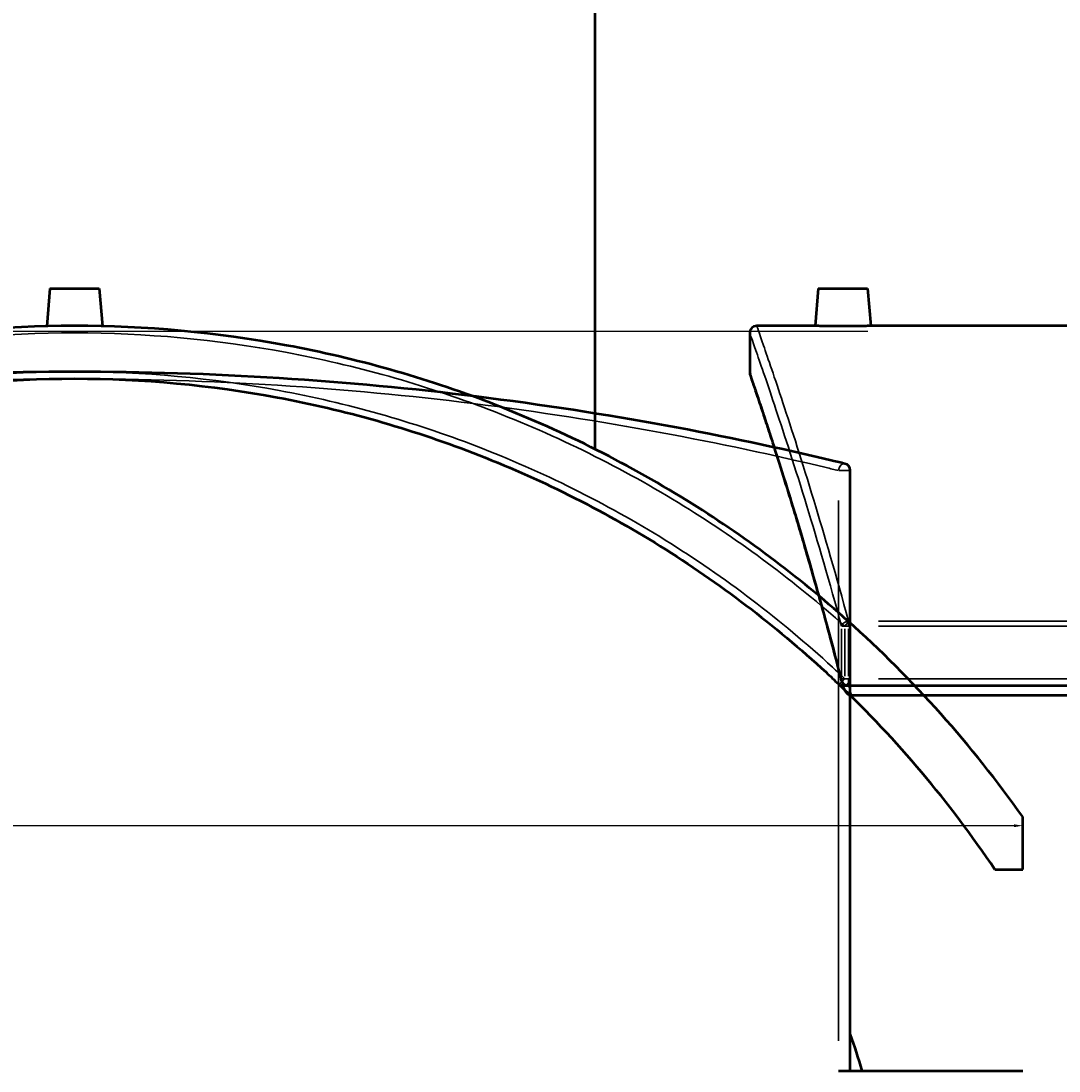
# Model space of a CAD drawing. Header units: millimetres. Extents: x -634 to 1180, y -305 to 954.
# Tile 6 of 12: x 431 to 726, y 26 to 324. Entities that reach past the tile are written whole.
import ezdxf

# ---------------------------------------------------------------- set-up
doc = ezdxf.new("R2010")
doc.units = ezdxf.units.MM
for name, color, linetype, lineweight in [('Dimension (ANSI)', 7, 'Continuous', 25), ('Sketch Geometry (ANSI)', 7, 'Continuous', 25), ('Visible (ANSI)', 7, 'Continuous', 50), ('Visible Narrow (ANSI)', 7, 'Continuous', 35)]:
    doc.layers.add(name, color=color, linetype=linetype, lineweight=lineweight)
doc.styles.add('Note Text (ANSI)', font='tahoma.ttf')
doc.dimstyles.new('Default - mm (ANSI)', dxfattribs={"dimtxt": 2.4, "dimasz": 2.5, "dimexe": 3.175, "dimexo": 1.6002, "dimgap": 0.8, "dimtad": 0, "dimtoh": 1, "dimdec": 0, "dimrnd": 1e-08, "dimzin": 4, "dimdsep": 46, "dimtxsty": 'Note Text (ANSI)', "dimcen": 0.09, "dimdle": 10, "dimclrd": 256, "dimclre": 256, "dimclrt": 5, "dimadec": 1, "dimazin": 1, "dimtfac": 1.27, "dimtofl": 0, "dimtmove": 0, "dimatfit": 3, "dimfxl": 1, "dimtolj": 1, "dimtzin": 4, "dimlwd": -1, "dimlwe": -1, "dimarcsym": 0})

# ---------------------------------------------------------------- blocks, each defined once
blk = doc.blocks.new('*D6')
at = {"layer": 'Defpoints', "color": 0, "transparency": 16777216}
for p in [(227.51, 137.23), (715.98, 98.01), (715.98, 95.5)]:
    blk.add_point(p, dxfattribs=at)
at = {"layer": 'Dimension (ANSI)', "transparency": 16777216}
for p, q in [((227.51, 135.63), (227.51, 92.32)), ((230.01, 95.5), (383.31, 95.5)), ((713.48, 95.5), (390.13, 95.5))]:
    blk.add_line(p, q, dxfattribs=at)
for points in [[(230.01, 95.91), (230.01, 95.08), (227.51, 95.5)], [(713.48, 95.91), (713.48, 95.08), (715.98, 95.5)]]:
    blk.add_solid(points, dxfattribs=at)
at = {"layer": 'Dimension (ANSI)', "color": 5, "transparency": 16777216, "insert": (384.11, 96.75), "char_height": 2.4, "attachment_point": 1, "style": 'Note Text (ANSI)'}
blk.add_mtext('\\A1;488', dxfattribs=at)

msp = doc.modelspace()

# ---------------------------------------------------------------- linework, layer by layer
at = {"layer": 'Sketch Geometry (ANSI)'}
msp.add_line((252.13, 236.06), (671.93, 236.06), dxfattribs=at)
at = {"layer": 'Visible (ANSI)'}
for p, q in [((594.48, 202.52), (594.48, 417.57)), ((439.48, 248.17), (438.55, 237.47)), ((439.48, 248.17), (453.48, 248.17)), ((453.48, 248.17), (454.42, 237.47)), ((657.88, 248.17), (656.95, 237.57)), ((657.88, 248.17), (671.88, 248.17)), ((671.88, 248.17), (672.8, 237.57)), ((656.95, 237.57), (640.38, 237.57)), ((755.38, 237.57), (672.8, 237.57)), ((638.38, 235.57), (638.38, 224.57)), ((666.98, 25.77), (666.98, 196.45)), ((666.98, 137.23), (666.98, 152.19)), ((837.13, 135.23), (666.45, 135.23)), ((837.13, 132.52), (667.28, 132.52)), ((715.98, 83.01), (715.98, 98.01)), ((708.1, 83.01), (715.98, 83.01)), ((663.6, 25.77), (708.1, 25.77)), ((708.1, 25.77), (715.98, 25.77))]:
    msp.add_line(p, q, dxfattribs=at)
for centre, radius, start, end in [((640.38, 235.57), 2, 90, 180), ((640.38, 224.57), 2, 180, 198.8483), ((664.98, 196.45), 2, 0, 76.3909), ((446.48, -92.43), 330, 35.2475, 48.2287), ((664.98, 152.19), 2, 0, 48.2287), ((664.98, 137.23), 2, 226.4273, 0), ((446.48, -92.43), 315, 33.8467, 46.4273), ((666.45, 137.23), 2, 194.2769, 270), ((446.48, -40.48), 233.5, 16.4827, 19.2089)]:
    msp.add_arc(centre, radius, start, end, dxfattribs=at)
for points, knots in [([(666.32, 153.68), (652.06, 166.42), (636.68, 177.92), (602.79, 198.93), (584.13, 208.21), (545.97, 222.85), (526.53, 228.34), (486.88, 235.7), (466.68, 237.57), (446.48, 237.57), (426.28, 237.57), (406.08, 235.7), (366.44, 228.34), (347, 222.85), (308.84, 208.21), (290.17, 198.93), (256.03, 177.76), (240.43, 166.06), (225.98, 153.08)], [-52.812715, -52.812715, -52.812715, -52.812715, -47.020622, -47.020622, -40.770323, -40.770323, -34.74727, -34.74727, -28.724212, -28.724212, -28.724212, -22.701154, -22.701154, -16.678101, -16.678101, -10.427801, -10.427801, -4.54518, -4.54518, -4.54518, -4.54518]), ([(664.88, 237.47), (663.88, 237.47), (662.82, 237.47), (660.86, 237.49), (659.97, 237.51), (658.57, 237.53), (657.96, 237.54), (657.15, 237.56), (656.95, 237.57), (656.95, 237.57)], [0, 0, 0, 0, 0.298819, 0.298819, 0.597639, 0.597639, 0.896386, 0.896386, 1.195134, 1.195134, 1.195134, 1.195134]), ([(672.8, 237.57), (672.8, 237.57), (672.61, 237.56), (671.8, 237.54), (671.19, 237.53), (669.78, 237.51), (668.89, 237.49), (666.93, 237.47), (665.87, 237.47), (664.88, 237.47)], [3.585402, 3.585402, 3.585402, 3.585402, 3.884149, 3.884149, 4.182897, 4.182897, 4.481716, 4.481716, 4.780536, 4.780536, 4.780536, 4.780536]), ([(665.45, 198.39), (664.27, 198.68), (663.08, 198.96), (647.25, 202.73), (631.34, 206.14), (597.43, 212.36), (579.43, 215.17), (542.6, 219.72), (523.82, 221.5), (485.52, 223.9), (466, 224.52), (446.48, 224.52), (426.97, 224.52), (407.45, 223.9), (369.15, 221.5), (350.36, 219.72), (313.53, 215.17), (295.54, 212.36), (261.63, 206.14), (245.71, 202.73), (229.88, 198.96), (228.69, 198.68), (227.51, 198.39)], [7.346217, 7.346217, 7.346217, 7.346217, 7.841213, 7.841213, 13.891785, 13.891785, 19.942363, 19.942363, 25.784729, 25.784729, 31.627101, 31.627101, 31.627101, 37.469472, 37.469472, 43.311838, 43.311838, 49.362416, 49.362416, 55.412988, 55.412988, 55.907979, 55.907979, 55.907979, 55.907979]), ([(664.51, 136.74), (663.81, 139.48), (663.12, 142.17), (661.73, 147.43), (661.05, 150.01), (659.68, 155.05), (659.01, 157.51), (657.67, 162.31), (657.01, 164.66), (655.7, 169.22), (655.06, 171.44), (653.8, 175.76), (653.18, 177.86), (651.97, 181.92), (651.38, 183.89), (650.22, 187.7), (649.65, 189.53), (648.56, 193.07), (648.02, 194.77), (647, 198.04), (646.5, 199.61), (645.54, 202.6), (645.09, 204.03), (644.21, 206.73), (643.79, 208.02), (643, 210.44), (642.62, 211.58), (641.92, 213.71), (641.59, 214.7), (640.98, 216.53), (640.7, 217.37), (640.18, 218.91), (639.95, 219.6), (639.53, 220.83), (639.35, 221.37), (638.96, 222.53), (638.78, 223.05), (638.54, 223.74), (638.48, 223.92), (638.48, 223.92)], [7.346217, 7.346217, 7.346217, 7.346217, 8.560261, 8.560261, 9.774305, 9.774305, 10.988349, 10.988349, 12.202393, 12.202393, 13.416438, 13.416438, 14.630482, 14.630482, 15.844526, 15.844526, 17.05857, 17.05857, 18.272614, 18.272614, 19.486659, 19.486659, 20.700703, 20.700703, 21.914747, 21.914747, 23.128791, 23.128791, 24.342835, 24.342835, 25.55688, 25.55688, 26.770924, 26.770924, 27.984968, 27.984968, 29.806034, 29.806034, 31.627101, 31.627101, 31.627101, 31.627101]), ([(225.98, 132.52), (228.25, 134.75), (230.56, 136.94), (247.41, 152.48), (263.19, 164.51), (296.81, 185.44), (314.66, 194.35), (351.17, 208.41), (369.8, 213.7), (407.78, 220.77), (427.13, 222.57), (446.48, 222.57), (465.83, 222.57), (485.19, 220.77), (523.17, 213.7), (541.79, 208.41), (578.31, 194.35), (596.15, 185.44), (629.78, 164.51), (645.56, 152.48), (661.26, 138), (662.43, 136.9), (663.6, 135.78)], [-56.387845, -56.387845, -56.387845, -56.387845, -55.412988, -55.412988, -49.362416, -49.362416, -43.311838, -43.311838, -37.469472, -37.469472, -31.627101, -31.627101, -31.627101, -25.784729, -25.784729, -19.942363, -19.942363, -13.891785, -13.891785, -7.841213, -7.841213, -7.346217, -7.346217, -7.346217, -7.346217]), ([(666.45, 132.75), (666.3, 132.83), (666.17, 132.94), (665.85, 133.26), (665.66, 133.53), (665.24, 134.28), (665.03, 134.8), (664.83, 135.49), (664.8, 135.59), (664.78, 135.69)], [-0.62056, -0.62056, -0.62056, -0.62056, -0.5364643, -0.5364643, -0.3929583, -0.3929583, -0.1992537, -0.1992537, -0.1654962, -0.1654962, -0.1654962, -0.1654962]), ([(666.45, 132.75), (666.48, 132.73), (666.51, 132.71), (666.66, 132.64), (666.78, 132.6), (667.03, 132.54), (667.15, 132.52), (667.28, 132.52)], [0.36906388, 0.36906388, 0.36906388, 0.36906388, 0.38106488, 0.38106488, 0.42443246, 0.42443246, 0.46568342, 0.46568342, 0.46568342, 0.46568342])]:
    msp.add_open_spline(points, degree=3, knots=knots, dxfattribs=at)
msp.add_open_spline([(664.51, 136.74), (664.6, 136.39), (664.69, 136.04), (664.78, 135.69)], degree=3, dxfattribs=at)
at = {"layer": 'Visible Narrow (ANSI)'}
for p, q in [((663.78, 196.45), (666.97, 196.45)), ((663.6, 187.91), (663.6, 34.3)), ((666.45, 153.63), (666.45, 152.27)), ((828.59, 153.68), (674.98, 153.68)), ((664.5, 151.44), (664.5, 137.98)), ((666.32, 152.19), (664.54, 152.19)), ((665.45, 151.44), (665.45, 137.98)), ((666.98, 152.19), (665.58, 152.19)), ((666.45, 137.98), (666.45, 151.44)), ((674.98, 152.19), (828.59, 152.19)), ((664.54, 137.23), (666.32, 137.23)), ((665.58, 137.23), (666.98, 137.23)), ((666.45, 135.24), (666.45, 137.07)), ((828.59, 137.23), (674.98, 137.23))]:
    msp.add_line(p, q, dxfattribs=at)
for centre, major_axis, ratio, start_param, end_param in [((664.98, 196.45), (0.47, 1.94), 0.67891, 0.086685, 1.647015), ((666.45, 152.19), (-1.93, -0.52), 0.733943, 4.586694, 5.858756), ((664.98, 152.19), (1.33, 1.49), 0.177683, 4.940453, 6.212515), ((664.98, 137.23), (-1.38, -1.45), 0.17276, 0.086685, 1.647015), ((666.45, 137.23), (-1.94, -0.49), 0.713607, 5.957776, 6.266059)]:
    msp.add_ellipse(centre, major_axis=major_axis, ratio=ratio, start_param=start_param, end_param=end_param, dxfattribs=at)
for points, knots in [([(666.45, 153.68), (663.02, 166.42), (659.67, 177.92), (653.29, 198.93), (650.3, 208.21), (645.47, 222.85), (643.58, 228.34), (641.03, 235.7), (640.38, 237.57), (640.38, 237.57)], [-52.812715, -52.812715, -52.812715, -52.812715, -47.020622, -47.020622, -40.770323, -40.770323, -34.74727, -34.74727, -28.724212, -28.724212, -28.724212, -28.724212]), ([(227.51, 152.19), (241.71, 164.85), (257.03, 176.28), (290.79, 197.17), (309.38, 206.39), (347.39, 220.94), (366.75, 226.4), (406.24, 233.71), (426.36, 235.57), (446.48, 235.57), (466.6, 235.57), (486.72, 233.71), (526.21, 226.4), (545.58, 220.94), (583.59, 206.39), (602.18, 197.17), (635.94, 176.28), (651.25, 164.85), (665.45, 152.19)], [4.635714, 4.635714, 4.635714, 4.635714, 10.427801, 10.427801, 16.678101, 16.678101, 22.701154, 22.701154, 28.724212, 28.724212, 28.724212, 34.74727, 34.74727, 40.770323, 40.770323, 47.020622, 47.020622, 52.812715, 52.812715, 52.812715, 52.812715]), ([(638.38, 235.57), (638.38, 235.57), (639.04, 233.71), (641.59, 226.4), (643.48, 220.94), (648.32, 206.39), (651.32, 197.17), (657.71, 176.28), (661.07, 164.85), (664.5, 152.19)], [28.724212, 28.724212, 28.724212, 28.724212, 34.74727, 34.74727, 40.770323, 40.770323, 47.020622, 47.020622, 52.812715, 52.812715, 52.812715, 52.812715]), ([(665.45, 137.23), (664.27, 138.35), (663.08, 139.46), (647.25, 154.04), (631.34, 166.14), (597.43, 187.21), (579.43, 196.17), (542.6, 210.33), (523.82, 215.64), (485.52, 222.76), (466, 224.57), (446.48, 224.57), (426.97, 224.57), (407.45, 222.76), (369.15, 215.64), (350.36, 210.33), (313.53, 196.17), (295.54, 187.21), (261.63, 166.14), (245.71, 154.04), (229.88, 139.46), (228.69, 138.35), (227.51, 137.23)], [7.346217, 7.346217, 7.346217, 7.346217, 7.841213, 7.841213, 13.891785, 13.891785, 19.942363, 19.942363, 25.784729, 25.784729, 31.627101, 31.627101, 31.627101, 37.469472, 37.469472, 43.311838, 43.311838, 49.362416, 49.362416, 55.412988, 55.412988, 55.907979, 55.907979, 55.907979, 55.907979]), ([(664.5, 137.23), (664.22, 138.35), (663.93, 139.46), (660.17, 154.04), (656.76, 166.14), (650.54, 187.21), (647.73, 196.17), (643.17, 210.33), (641.4, 215.64), (639, 222.76), (638.38, 224.57), (638.38, 224.57)], [7.346217, 7.346217, 7.346217, 7.346217, 7.841213, 7.841213, 13.891785, 13.891785, 19.942363, 19.942363, 25.784729, 25.784729, 31.627101, 31.627101, 31.627101, 31.627101]), ([(225.98, 195.62), (228.25, 196.18), (230.56, 196.74), (247.41, 200.78), (263.19, 204.18), (296.81, 210.38), (314.66, 213.19), (351.17, 217.73), (369.8, 219.51), (407.78, 221.9), (427.13, 222.52), (446.48, 222.52), (465.83, 222.52), (485.19, 221.9), (523.17, 219.51), (541.79, 217.73), (578.31, 213.19), (596.15, 210.38), (629.78, 204.18), (645.56, 200.78), (661.26, 197.02), (662.43, 196.73), (663.6, 196.45)], [-56.387845, -56.387845, -56.387845, -56.387845, -55.412988, -55.412988, -49.362416, -49.362416, -43.311838, -43.311838, -37.469472, -37.469472, -31.627101, -31.627101, -31.627101, -25.784729, -25.784729, -19.942363, -19.942363, -13.891785, -13.891785, -7.841213, -7.841213, -7.346217, -7.346217, -7.346217, -7.346217])]:
    msp.add_open_spline(points, degree=3, knots=knots, dxfattribs=at)
msp.add_open_spline([(667.28, 132.52), (667.05, 133.43), (666.82, 134.33), (666.59, 135.23)], degree=3, dxfattribs=at)

# ---------------------------------------------------------------- dimensions: what is measured, and where the dimension line sits
at = {"layer": 'Dimension (ANSI)'}
dim = msp.add_linear_dim(base=(715.98, 95.5), p1=(227.51, 137.23), p2=(715.98, 98.01), angle=180, dimstyle='Default - mm (ANSI)', override={"dimgap": 0.8, "dimtoh": 0, "dimdec": 0, "dimse2": 1, "dimtol": 0, "dimlim": 0, "dimtp": 0, "dimtm": 0, "dimtdec": 2, "dimatfit": 1}, dxfattribs=at)
dim.commit()
dim.dimension.update_dxf_attribs({"geometry": '*D6', "text_midpoint": (386.72, 95.5), "dimtype": 160})

doc.saveas('drawing.dxf')
